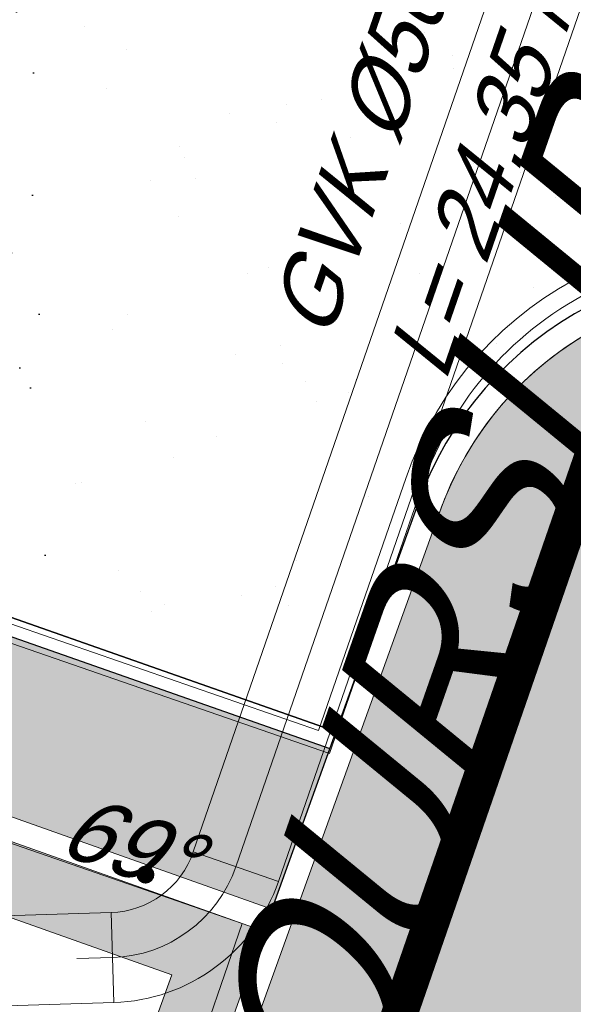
# Model space of a CAD drawing. Header units: metres. Extents: x 128615 to 129083, y 455669 to 456034.
# Tile 133 of 158: x 128831.37 to 128834.44, y 455865.96 to 455871.42. Entities that reach past the tile are written whole.
import ezdxf
from ezdxf.enums import TextEntityAlignment as Align
from ezdxf.lldxf.tags import DXFTag

# ---------------------------------------------------------------- set-up
doc = ezdxf.new("R2010")
doc.units = ezdxf.units.M
doc.linetypes.add('DASHED', pattern=[19.049999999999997, 12.7, -6.35])
doc.linetypes.add('RI-AWZI_PROCESLEIDING', pattern=[18.450000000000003, 6, -1.8, 1.75, -1.8, 1.75, -1.8, 1.75, -1.8])
for name, color, linetype, lineweight in [('B-CO-BC-BETONVORM-G', 50, 'Continuous', 18), ('B-XX-GR-HAAG-G', 90, 'GR-HAAG1', 13), ('B-XX-RI-AWZI_PROCESLEIDING-G', 30, 'RI-AWZI_PROCESLEIDING', 18), ('B-XX-VH-BESTRATING-V', 1, 'Continuous', 18), ('B-XX-VH-VERHARDING-V', 1, 'Continuous', 18), ('X-XX-AL-T25', 7, 'Continuous', 25)]:
    doc.layers.add(name, color=color, linetype=linetype, lineweight=lineweight)
for name, color, linetype in [('B-XX-GR-GRAS-G', 90, 'Continuous'), ('B-XX-GR-KRUIDEN-G', 98, 'Continuous'), ('B-XX-KL-ELEKTRA-G_HDSR', 190, 'HDSR_Elektra'), ('B-XX-OG-BEBOUWING-G', 1, 'Continuous'), ('B-XX-RI-AWZI_PROCESLEIDING-T25_HDSR', 7, 'Continuous'), ('B-XX-VH-BESTRATING-T25', 7, 'Continuous'), ('B-XX-VH-KANTVERHARDING-G', 60, 'Continuous')]:
    doc.layers.add(name, color=color, linetype=linetype)
doc.styles.get("Standard").update_dxf_attribs({"font": 'arial.ttf'})
doc.styles.add('tcb_isocp', font='tcb_isocp.shx')
doc.linetypes.add('GR-HAAG1', pattern='A,6,[176,NLCS.SHX,S=0.125,R=0,X=0,Y=0],-2', length=8)
tags = doc.linetypes.add('HDSR_Elektra', pattern='A,25,-2,["E",Standard,S=1.5,R=0,X=0,Y=-0.75],-4', length=31).pattern_tags.tags
tags[6] = DXFTag(74, 10)

msp = doc.modelspace()

# ---------------------------------------------------------------- hatches: boundary and pattern name
at = {"layer": 'B-XX-GR-GRAS-G'}
h = msp.add_hatch(dxfattribs=at)
h.set_pattern_fill('CROSS', color=256, scale=0.09999999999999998, angle=-116.5632943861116, style=0)
h.set_pattern_definition([(340.9065815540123, (128738.9979208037, 455858.1422880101), (0.8077808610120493, 0.3923519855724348), [0.3174999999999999, -0.9525]), (70.90658155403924, (128739.0960088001, 455857.9403427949), (-0.3923519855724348, 0.8077808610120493), [0.3174999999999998, -0.9524999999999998])])
h.paths.add_polyline_path([(128845.8675353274, 455784.6485665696), (128847.5685110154, 455784.0597697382), (128847.7647766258, 455784.6267616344), (128846.0638009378, 455785.2155584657)])
h.paths.add_polyline_path([(128967.1055860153, 455860.4144094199), (128969.4210054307, 455866.8918425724), (128880.9006920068, 455904.409712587), (128810.0577815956, 455927.1027515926), (128808.0815679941, 455921.3936663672), (128811.5859768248, 455919.9881814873), (128842.9440111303, 455909.6012506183), (128874.3253125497, 455899.2845629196), (128897.3942134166, 455890.0887698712), (128932.249899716, 455875.2515896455), (128958.9784740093, 455863.874893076)])
edge = h.paths.add_edge_path()
edge.add_line((128984.0843231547, 455804.1850891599), (128953.5143684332, 455822.3927003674))
edge.add_line((128953.5143684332, 455822.3927003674), (128931.0817976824, 455759.6371250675))
edge.add_line((128931.0817976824, 455759.6371250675), (128923.691293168, 455762.2048782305))
edge.add_line((128923.691293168, 455762.2048782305), (128914.0269830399, 455765.5502024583))
edge.add_line((128914.0269830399, 455765.5502024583), (128897.845598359, 455770.6508317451))
edge.add_line((128897.845598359, 455770.6508317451), (128884.7246261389, 455774.2573768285))
edge.add_line((128884.7246261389, 455774.2573768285), (128872.548293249, 455777.8537726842))
edge.add_line((128872.548293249, 455777.8537726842), (128866.079626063, 455781.0475949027))
edge.add_line((128866.079626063, 455781.0475949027), (128866.0212588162, 455781.0678178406))
edge.add_line((128866.0212588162, 455781.0678178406), (128863.5642032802, 455773.7248399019))
edge.add_line((128863.5642032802, 455773.7248399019), (128871.5285838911, 455771.3053608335))
edge.add_line((128871.5285838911, 455771.3053608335), (128871.6722959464, 455771.410655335))
edge.add_arc((128873.3846396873, 455770.369334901), 2.004113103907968, 78.24944847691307, 148.6951358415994, ccw=False)
edge.add_line((128873.7927796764, 455772.3314488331), (128875.0821999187, 455772.0165345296))
edge.add_line((128875.0821999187, 455772.0165345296), (128927.2955738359, 455757.61301808))
edge.add_line((128927.2955738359, 455757.61301808), (128956.895554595, 455749.1705929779))
edge.add_line((128956.895554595, 455749.1705929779), (128984.0843231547, 455804.1850891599))
h = msp.add_hatch(dxfattribs=at)
h.set_pattern_fill('AR-SAND', color=256, scale=0.01999999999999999, angle=-116.5632943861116, style=0)
h.set_pattern_definition([(18.40658155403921, (128738.9979208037, 455858.1422880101), (0.2899431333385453, 0.935445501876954), [0, -0.7721600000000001, 0, -0.8636, 0, -0.8255]), (348.4065815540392, (128738.9979208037, 455858.1422880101), (1.318547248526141, 1.060693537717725), [0, -0.4165599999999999, 0, -0.6959599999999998, 0, -0.2666999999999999]), (308.4065815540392, (128738.4074554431, 455858.3466790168), (1.495894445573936, -0.5147657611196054), [0, -0.2539999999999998, 0, -0.9143999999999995, 0, -1.193799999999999]), (298.4065815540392, (128738.4074554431, 455858.3466790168), (1.588945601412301, -0.07820251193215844), [0, -0.1269999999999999, 0, -0.5994399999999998, 0, -0.6857999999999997])])
edge = h.paths.add_edge_path()
edge.add_line((128834.1258370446, 455875.9994695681), (128837.7393389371, 455874.7486471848))
edge.add_line((128837.7393389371, 455874.7486471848), (128835.9889115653, 455869.9971296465))
edge.add_arc((128835.4637451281, 455868.0643834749), 2.002824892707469, 74.79859414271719, 160.9001298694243)
edge.add_line((128833.571176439, 455868.7197393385), (128833.1221265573, 455867.4722913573))
edge.add_line((128833.1221265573, 455867.4722913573), (128830.1609940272, 455868.5113179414))
edge.add_line((128830.1609940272, 455868.5113179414), (128828.8525096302, 455871.2937297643))
edge.add_arc((128817.5916042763, 455889.2204382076), 21.17014088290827, 302.1355420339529, 321.3537545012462)
at = {"layer": 'B-XX-GR-HAAG-G'}
h = msp.add_hatch(dxfattribs=at)
h.set_pattern_fill('ANGLE', color=256, scale=0.03999999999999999, angle=-19.09341844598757, style=0)
h.set_pattern_definition([(78.37645749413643, (128738.9979208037, 455858.1422880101), (-0.2736702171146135, 0.05629362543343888), [0.2032, -0.07619999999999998]), (168.3764574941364, (128738.9979208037, 455858.1422880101), (-0.0562936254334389, -0.2736702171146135), [0.2031999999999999, -0.07619999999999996])])
edge = h.paths.add_edge_path()
edge.add_line((128824.0560011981, 455861.2439628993), (128824.3251972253, 455861.9975444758))
edge.add_line((128824.3251972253, 455861.9975444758), (128807.412816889, 455867.9094233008))
edge.add_line((128807.412816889, 455867.9094233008), (128807.5844640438, 455867.0019485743))
edge.add_line((128807.5844640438, 455867.0019485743), (128824.0565718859, 455861.2437634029))
edge.add_line((128911.0524530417, 455830.6925610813), (128923.8730139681, 455826.2243651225))
edge.add_line((128923.8730139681, 455826.2243651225), (128926.9522502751, 455825.1512758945))
edge.add_line((128926.9522502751, 455825.1512758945), (128927.2239480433, 455825.9444302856))
edge.add_line((128927.2239480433, 455825.9444302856), (128912.031396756, 455831.2301135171))
edge.add_line((128912.031396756, 455831.2301135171), (128911.0523500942, 455830.6922639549))
at = {"layer": 'B-XX-GR-KRUIDEN-G'}
h = msp.add_hatch(dxfattribs=at)
h.set_pattern_fill('SWAMP', color=256, scale=0.2, angle=-116.5632943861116, style=0)
h.set_pattern_definition([(340.9065815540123, (128738.9979208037, 455858.1422880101), (3.839350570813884, 3.326515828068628), [0.6349999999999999, -4.444999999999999]), (70.90658155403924, (128739.2979540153, 455858.0384307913), (-0.9611808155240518, 4.988231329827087), [0.3174999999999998, -8.481319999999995]), (70.90658155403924, (128739.3729632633, 455858.0124661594), (-0.9611808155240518, 4.988231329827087), [0.2539999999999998, -8.544819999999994]), (70.90658155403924, (128739.2229447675, 455858.0643954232), (-0.9611808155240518, 4.988231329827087), [0.2539999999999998, -8.544819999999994]), (40.90658155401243, (128739.4479706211, 455857.9865021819), (-0.9611719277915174, 4.988233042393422), [0.2032, -4.876799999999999]), (100.9065815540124, (128739.1479374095, 455858.0903594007), (-4.8005224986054, 1.661717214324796), [0.2032, -4.8768])])
edge = h.paths.add_edge_path()
edge.add_line((128948.4118116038, 455833.4579504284), (128948.6455033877, 455826.0782791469))
edge.add_line((128948.6455033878, 455826.0782791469), (128943.9095911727, 455812.3966981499))
edge.add_line((128943.9095911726, 455812.3966981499), (128941.3888850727, 455813.2785094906))
edge.add_line((128941.3888850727, 455813.2785094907), (128942.1339618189, 455815.4309623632))
edge.add_arc((128932.745274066, 455818.888458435), 10.00508554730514, -20.21683048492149, 71.17534409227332)
edge.add_line((128935.9736453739, 455828.358376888), (128892.1860483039, 455843.579290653))
edge.add_arc((128893.6952972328, 455847.9211051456), 4.596649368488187, -157.04283936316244, -109.16785423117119, ccw=False)
edge.add_arc((128894.4307678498, 455848.232645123), 5.395382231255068, 162.5112662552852, 202.9571606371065, ccw=False)
edge.add_line((128889.2847814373, 455849.8540560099), (128901.8557516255, 455885.6735668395))
edge.add_line((128901.8557516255, 455885.6735668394), (128887.2242848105, 455890.7225570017))
edge.add_line((128887.2242848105, 455890.7225570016), (128887.1817624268, 455890.5997140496))
edge.add_line((128887.1817624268, 455890.5997140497), (128874.5146120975, 455895.1035688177))
edge.add_line((128874.5146120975, 455895.1035688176), (128873.5283828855, 455892.2544503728))
edge.add_arc((128867.280722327, 455871.995513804), 21.20041917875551, 72.86074229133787, 176.4358647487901)
edge.add_line((128846.121308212, 455873.313454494), (128835.0103701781, 455877.1887525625))
edge.add_arc((128817.5916042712, 455889.2204382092), 21.17014088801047, -34.63404912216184, -24.22743715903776)
edge.add_line((128836.8971577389, 455880.5330640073), (128837.0847450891, 455880.5150973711))
edge.add_line((128837.0847450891, 455880.5150973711), (128838.2442237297, 455883.7950644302))
edge.add_line((128838.2442237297, 455883.7950644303), (128838.0851409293, 455883.9110295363))
edge.add_arc((128817.5916042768, 455889.2204382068), 21.17014088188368, -14.52468191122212, 21.05836036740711)
edge.add_line((128837.3478955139, 455896.8272655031), (128838.4437976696, 455897.45125095))
edge.add_line((128838.4437976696, 455897.45125095), (128836.9196742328, 455900.519436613))
edge.add_line((128836.9196742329, 455900.519436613), (128835.8290882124, 455899.9707426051))
edge.add_arc((128817.5916042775, 455889.2204382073), 21.17014088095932, 30.51773535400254, 65.7725628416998)
edge.add_line((128826.2789784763, 455908.5259916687), (128826.2969451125, 455908.713579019))
edge.add_line((128826.2969451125, 455908.7135790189), (128823.0169780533, 455909.8730576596))
edge.add_line((128823.0169780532, 455909.8730576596), (128822.9010129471, 455909.7139748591))
edge.add_arc((128817.591604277, 455889.2204382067), 21.17014088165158, 75.47531808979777, 155.5873596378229)
edge.add_line((128798.3142327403, 455897.9701702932), (128798.1176121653, 455897.9799474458))
edge.add_line((128798.1176121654, 455897.9799474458), (128797.7211869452, 455896.8585281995))
edge.add_line((128797.7211869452, 455896.8585281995), (128793.8072384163, 455898.2133509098))
edge.add_arc((128775.6531717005, 455909.0573338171), 21.14620778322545, -30.85117203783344, -24.45064201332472)
edge.add_line((128794.9029489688, 455900.3047239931), (128795.4902118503, 455900.2458409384))
edge.add_line((128795.4902118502, 455900.2458409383), (128796.7020683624, 455903.7467742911))
edge.add_line((128796.7020683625, 455903.746774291), (128796.1976420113, 455904.0486570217))
edge.add_arc((128775.6531716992, 455909.057333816), 21.14620778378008, -13.70124981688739, 21.18853243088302)
edge.add_line((128795.3698146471, 455916.7003760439), (128797.9082227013, 455917.9559061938))
edge.add_line((128797.9082227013, 455917.9559061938), (128796.4067381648, 455921.1222890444))
edge.add_line((128796.4067381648, 455921.1222890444), (128793.8362756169, 455919.8525566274))
edge.add_arc((128775.6531717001, 455909.0573338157), 21.1462077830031, 30.69740409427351, 65.54935799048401)
edge.add_line((128784.4057815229, 455928.3071110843), (128784.4646645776, 455928.8943739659))
edge.add_line((128784.4646645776, 455928.8943739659), (128780.9637312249, 455930.1062304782))
edge.add_line((128780.9637312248, 455930.1062304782), (128780.6618484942, 455929.6018041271))
edge.add_arc((128775.6531717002, 455909.0573338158), 21.14620778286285, 76.298750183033, 155.5095457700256)
edge.add_line((128756.4094808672, 455917.8233173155), (128755.8262168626, 455917.8979581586))
edge.add_line((128755.8262168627, 455917.8979581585), (128754.6142224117, 455914.3971073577))
edge.add_line((128754.6142224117, 455914.3971073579), (128755.1121866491, 455914.0802848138))
edge.add_arc((128775.6531716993, 455909.057333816), 21.1462077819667, 166.2589379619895, 191.7043835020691)
edge.add_line((128754.9466508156, 455904.7675673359), (128751.1985842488, 455903.6584638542))
edge.add_line((128751.1985842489, 455903.6584638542), (128751.1173775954, 455903.9197317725))
edge.add_line((128751.1173775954, 455903.9197317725), (128741.4969709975, 455907.2999279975))
edge.add_line((128741.4969709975, 455907.2999279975), (128757.0495062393, 455938.2990116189))
edge.add_line((128757.0495062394, 455938.2990116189), (128795.963293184, 455925.5684809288))
edge.add_line((128795.963293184, 455925.5684809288), (128808.0815679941, 455921.3936663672))
edge.add_line((128808.0815679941, 455921.3936663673), (128811.5859768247, 455919.9881814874))
edge.add_line((128811.5859768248, 455919.9881814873), (128842.9440111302, 455909.6012506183))
edge.add_line((128842.9440111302, 455909.6012506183), (128874.3253125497, 455899.2845629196))
edge.add_line((128874.3253125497, 455899.2845629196), (128897.3942134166, 455890.0887698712))
edge.add_line((128897.3942134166, 455890.0887698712), (128932.249899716, 455875.2515896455))
edge.add_line((128932.249899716, 455875.2515896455), (128958.9784740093, 455863.874893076))
edge.add_line((128958.9784740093, 455863.8748930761), (128948.4118116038, 455833.4579504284))
h.paths.add_polyline_path([(128845.694092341, 455904.4570519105), (128848.0856081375, 455905.5477301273), (128849.2310223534, 455903.2376735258), (128848.6444501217, 455901.5319182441), (128846.8291906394, 455902.1678003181)], flags=16)
at = {"layer": 'B-XX-VH-BESTRATING-V'}
h = msp.add_hatch(dxfattribs=at)
h.set_pattern_fill('AR-B88', color=256, scale=0.001999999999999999, angle=-116.5632943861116, style=0)
h.set_pattern_definition([(340.9065815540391, (222427.2334215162, -244865.0047561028), (0.1329372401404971, 0.384042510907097), []), (70.90658155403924, (222427.2334215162, -244865.0047561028), (-0.05908401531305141, 0.4505111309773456), [0.4063999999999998, -0.4063999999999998])])
h.paths.add_polyline_path([(128848.0971045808, 455878.635931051, -0.4037405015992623), (128873.2287957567, 455891.4051268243), (128873.5244922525, 455892.2556497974, 0.4868956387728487), (128846.1151016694, 455873.2097112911), (128834.9511693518, 455877.1034928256, 0.04666700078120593), (128836.8971577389, 455880.5330640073), (128837.0847450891, 455880.5150973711), (128838.2442237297, 455883.7950644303), (128838.0851409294, 455883.9110295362, 0.156520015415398), (128837.3478955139, 455896.827265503), (128838.4437976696, 455897.45125095), (128836.9196742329, 455900.519436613), (128835.8290882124, 455899.9707426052, 0.1550531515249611), (128826.2789784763, 455908.5259916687), (128826.2969451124, 455908.7135790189), (128824.5146119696, 455909.3436393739), (128824.2202072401, 455908.4931332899), (128825.3340023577, 455908.0994032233), (128825.3205751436, 455907.9592113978, -0.1738342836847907), (128835.4657427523, 455898.7804478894), (128836.5160855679, 455899.3088947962), (128837.2594004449, 455897.8125408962), (128836.2169129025, 455897.2189686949, -0.1740133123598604), (128837.0524737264, 455883.5500615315), (128837.1721865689, 455883.4627955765), (128836.4705692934, 455881.478040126), (128836.3303774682, 455881.4914673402, -0.3844101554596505), (128811.8267057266, 455869.7873592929), (128811.7490435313, 455869.6698747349), (128810.8869354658, 455869.9746326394), (128810.5925307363, 455869.1241265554), (128812.1120620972, 455868.5869674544), (128812.2159800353, 455868.7441707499, 0.07544990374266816), (128818.5706738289, 455868.0729492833, 0.07589524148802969), (128824.8361656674, 455869.3284499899), (128826.3976501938, 455866.1488804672), (128827.2047040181, 455866.5576945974), (128826.1752094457, 455868.7079874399), (128828.4456792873, 455869.8032831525), (128829.4583531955, 455867.6595790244), (128832.7670077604, 455866.4857812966), (128833.0882556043, 455867.3781987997), (128830.0883369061, 455868.4308349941), (128828.7671010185, 455871.2403620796), (128828.8525096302, 455871.2937297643, 0.08531439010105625), (128834.1918941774, 455876.0825068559), (128837.7766362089, 455874.850374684), (128842.5594630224, 455873.1541507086), (128846.0838651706, 455871.9276488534), (128846.0810004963, 455871.8227441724, 0.1974429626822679), (128852.3271716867, 455856.9670565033), (128850.4531680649, 455851.7043292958), (128837.7009904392, 455856.1264283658), (128837.4045707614, 455855.2651000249), (128841.2029329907, 455853.9566605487), (128840.2940743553, 455851.3180823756, -0.03739428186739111), (128840.2171224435, 455851.0270438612, -0.0366327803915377), (128840.1005161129, 455850.7561483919), (128837.9778480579, 455844.5936657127, -0.02691818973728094), (128837.9180416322, 455844.3852272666, -0.02615719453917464), (128837.8387947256, 455844.1899691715), (128836.9097664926, 455841.4928350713), (128836.1198297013, 455841.7703814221), (128834.2752362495, 455836.4663716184), (128835.044899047, 455836.1989614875), (128833.9672562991, 455833.0983045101, 0.04583804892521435), (128834.7845963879, 455832.7170226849), (128835.7157441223, 455835.3939975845), (128836.2000348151, 455836.7517529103), (128835.4308187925, 455837.03347389), (128836.694533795, 455840.6411847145), (128837.4668797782, 455840.3769051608), (128841.9721584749, 455853.3663621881), (128875.616844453, 455841.6266952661), (128872.6042422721, 455832.6313486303), (128869.4363862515, 455823.6340851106), (128868.9275225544, 455823.8103949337), (128868.6019804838, 455822.8506645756), (128868.0093077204, 455821.190477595), (128868.4012366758, 455821.0537541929, 0.05439538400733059), (128869.3766180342, 455820.7581588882), (128873.2027955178, 455831.5751975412), (128875.0930636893, 455836.9640584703, -0.0412858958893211), (128875.1754991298, 455837.2859374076, -0.04334982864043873), (128875.3176973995, 455837.6044542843), (128877.0161506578, 455842.4464806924), (128860.0173804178, 455848.3648314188), (128851.3064607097, 455851.4074056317), (128853.0583824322, 455856.2732795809, 0.3272972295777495), (128877.9961818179, 455853.7020223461), (128879.4539705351, 455851.9601852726), (128881.0431873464, 455853.2495140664), (128880.1699822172, 455854.3809194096), (128882.1130744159, 455856.0401414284), (128883.0879052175, 455854.9247671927), (128883.6943496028, 455855.4497789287), (128882.3422394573, 455857.0749083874), (128882.4127906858, 455857.1464639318, 0.5271845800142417), (128875.6562547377, 455891.4715256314), (128874.8988719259, 455891.7329317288), (128874.6549034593, 455890.9093898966, -0.402981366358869), (128886.4646925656, 455865.3548980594, -1)])
h.paths.add_polyline_path([(128876.3997198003, 455841.651282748), (128877.6867014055, 455841.2057909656), (128877.8829670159, 455841.7727828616), (128876.5959854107, 455842.218274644)], flags=24)
h = msp.add_hatch(dxfattribs=at)
h.set_pattern_fill('BRICK', color=256, scale=0.03307086, angle=-116.5097316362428)
h.set_pattern_definition([(340.9065815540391, (128781.00315288, 455850.7668853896), (0.0686929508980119, 0.1984471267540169), []), (70.90658155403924, (128781.00315288, 455850.7668853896), (-0.3968942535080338, 0.1373859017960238), [0.2099999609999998, -0.2099999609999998]), (70.90658155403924, (128781.2016000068, 455850.6981924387), (-0.3968942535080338, 0.1373859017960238), [-0.2099999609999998, 0.2099999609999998])])
edge = h.paths.add_edge_path()
edge.add_line((128831.6126664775, 455838.8346340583), (128839.0652869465, 455860.4902585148))
edge.add_line((128839.0652869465, 455860.4902585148), (128836.3034510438, 455861.4412710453))
edge.add_line((128836.3034510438, 455861.4412710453), (128833.541615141, 455862.3922835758))
edge.add_arc((128834.2946828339, 455864.407557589), 2.151381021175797, 165.7586443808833, 249.5102871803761, ccw=False)
edge.add_line((128832.2094179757, 455864.936812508), (128832.7229766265, 455866.3634640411))
edge.add_line((128832.7229766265, 455866.3634640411), (128829.5305935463, 455867.4960062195))
edge.add_line((128829.5305935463, 455867.4960062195), (128825.7790093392, 455865.6897798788))
edge.add_line((128825.7790093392, 455865.6897798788), (128824.1892600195, 455861.2288345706))
edge.add_line((128824.1892600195, 455861.2288345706), (128829.3480097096, 455859.4118744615))
edge.add_arc((128828.6821113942, 455857.5376763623), 1.98897940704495, -20.160679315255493, 70.43999003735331, ccw=False)
edge.add_line((128830.5492255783, 455856.8521665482), (128825.085613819, 455841.0700632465))
edge.add_arc((128820.6003911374, 455842.5189337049), 4.713432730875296, 246.4303146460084, 342.09788309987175, ccw=False)
edge.add_line((128818.7156584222, 455838.1987218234), (128794.9887339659, 455846.4591081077))
edge.add_line((128794.9887339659, 455846.4591081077), (128740.4443933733, 455865.3829613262))
edge.add_arc((128742.7378552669, 455872.1050294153), 7.102546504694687, 156.7495911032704, 251.16118143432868, ccw=False)
edge.add_line((128736.2121179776, 455874.9087625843), (128740.8492055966, 455888.4475361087))
edge.add_arc((128747.4193090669, 455885.7839878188), 7.08948158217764, 110.50432189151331, 157.9321541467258, ccw=False)
edge.add_line((128744.936019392, 455892.4243207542), (128746.0560372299, 455895.6599412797))
edge.add_line((128746.0560372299, 455895.6599412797), (128750.9663574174, 455893.9602221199))
edge.add_line((128750.9663574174, 455893.9602221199), (128752.5278960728, 455898.5416274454))
edge.add_line((128752.5278960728, 455898.5416274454), (128752.0152830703, 455900.3559231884))
edge.add_line((128752.0152830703, 455900.3559231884), (128751.9765845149, 455900.3451798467))
edge.add_line((128751.9765845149, 455900.3451798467), (128751.0126086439, 455903.818817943))
edge.add_line((128751.0126086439, 455903.818817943), (128743.3040688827, 455906.5354959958))
edge.add_line((128743.3040688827, 455906.5354959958), (128719.892912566, 455838.9029857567))
edge.add_line((128719.892912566, 455838.9029857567), (128720.2712589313, 455838.7734198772))
edge.add_line((128720.2712589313, 455838.7734198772), (128743.5504862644, 455906.0245387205))
edge.add_line((128743.5504862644, 455906.0245387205), (128750.6829467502, 455903.5108851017))
edge.add_line((128750.6829467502, 455903.5108851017), (128752.1090925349, 455898.5527556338))
edge.add_line((128752.1090925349, 455898.5527556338), (128750.717407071, 455894.4696833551))
edge.add_line((128750.717407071, 455894.4696833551), (128745.8088863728, 455896.1687796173))
edge.add_line((128745.8088863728, 455896.1687796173), (128744.6185725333, 455892.7300809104))
edge.add_arc((128747.419309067, 455885.7839878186), 7.489481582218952, 111.9598016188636, 158.0177529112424)
edge.add_line((128740.4743136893, 455888.5874452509), (128735.6521931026, 455874.5084362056))
edge.add_arc((128742.711383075, 455872.0759849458), 7.466524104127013, 160.9871051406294, 251.273710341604)
edge.add_line((128740.3142736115, 455865.0047157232), (128794.856583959, 455846.0815660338))
edge.add_line((128794.856583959, 455846.0815660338), (128818.5714073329, 455837.8252763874))
edge.add_arc((128820.6003911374, 455842.5189337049), 5.113432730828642, 246.6220382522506, 342.0506229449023)
edge.add_line((128825.4649488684, 455840.9430934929), (128830.9260443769, 455856.717928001))
edge.add_arc((128828.6821113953, 455857.5376763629), 2.388979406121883, 339.9318582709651, 430.4537588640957)
edge.add_line((128829.4813863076, 455859.7889831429), (128824.7008226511, 455861.4727425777))
edge.add_line((128824.7008226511, 455861.4727425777), (128826.1020253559, 455865.4046131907))
edge.add_line((128826.1020253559, 455865.4046131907), (128829.4604913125, 455867.0964502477))
edge.add_line((128829.4604913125, 455867.0964502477), (128832.2105117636, 455866.120842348))
edge.add_line((128832.2105117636, 455866.120842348), (128831.8267665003, 455865.0548087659))
edge.add_arc((128834.2946828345, 455864.4075575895), 2.551381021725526, 165.3042260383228, 249.6319906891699)
edge.add_line((128833.4066780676, 455862.0156979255), (128838.5569163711, 455860.2422612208))
edge.add_line((128838.5569163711, 455860.2422612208), (128831.2322111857, 455838.9583295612))
edge.add_arc((128836.4510621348, 455837.3560573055), 5.459274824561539, 162.9326608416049, 251.688394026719)
edge.add_line((128834.7358411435, 455832.1732300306), (128868.2102711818, 455820.5590485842))
edge.add_arc((128870.243457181, 455825.3755239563), 5.22802833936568, 247.1138597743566, 340.4610631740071)
edge.add_line((128875.1704265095, 455823.6270235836), (128882.5907182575, 455844.7795449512))
edge.add_arc((128880.2053561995, 455845.6949556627), 2.55498119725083, 339.0051081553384, 400.5811834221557)
edge.add_line((128882.1458260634, 455847.357034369), (128879.1820600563, 455850.9862143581))
edge.add_line((128879.1820600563, 455850.9862143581), (128886.2461834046, 455856.9579368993))
edge.add_arc((128882.7728296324, 455860.6776088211), 5.089218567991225, 313.038728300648, 342.0620473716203)
edge.add_line((128887.6146643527, 455859.110196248), (128893.0181774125, 455874.5159597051))
edge.add_arc((128882.8722026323, 455877.7590635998), 10.65169127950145, 342.2738127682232, 419.290512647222)
edge.add_line((128888.3118646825, 455886.917043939), (128886.2148499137, 455887.872679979))
edge.add_line((128886.2148499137, 455887.872679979), (128886.1094443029, 455887.4783866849))
edge.add_line((128886.1094443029, 455887.4783866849), (128888.1745737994, 455886.5274173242))
edge.add_arc((128882.8857705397, 455877.7600346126), 10.23906438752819, -17.723255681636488, 58.900096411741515, ccw=False)
edge.add_line((128892.6388684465, 455874.6430616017), (128887.2355901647, 455859.2379771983))
edge.add_arc((128882.7728296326, 455860.677608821), 4.689218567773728, 313.1287842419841, 342.12093767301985, ccw=False)
edge.add_line((128885.978569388, 455857.2553283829), (128883.1729931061, 455854.8264816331))
edge.add_line((128883.1729931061, 455854.8264816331), (128878.5836409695, 455851.0866857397))
edge.add_line((128878.5836409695, 455851.0866857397), (128881.839104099, 455847.1002356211))
edge.add_arc((128880.2053561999, 455845.6949556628), 2.15498119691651, -21.143024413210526, 40.70070699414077, ccw=False)
edge.add_line((128882.2152704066, 455844.9176598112), (128877.8010034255, 455832.3322089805))
edge.add_line((128877.8010034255, 455832.3322089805), (128874.7932273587, 455823.7601450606))
edge.add_arc((128870.243457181, 455825.3755239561), 4.828028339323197, 246.96541338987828, 340.45278373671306, ccw=False)
edge.add_line((128868.354313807, 455820.9324400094), (128834.8638834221, 455832.552191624))
edge.add_arc((128836.4510621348, 455837.3560573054), 5.059274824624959, 163.0072479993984, 251.7166439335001, ccw=False)
at = {"layer": 'B-XX-VH-VERHARDING-V'}
h = msp.add_hatch(dxfattribs=at)
h.set_pattern_fill('AR-CONC', color=256, scale=0.002499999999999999, angle=-116.5632943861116, style=0)
h.set_pattern_definition([(30.90658155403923, (128738.9979208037, 455858.1422880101), (0.4173705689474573, -0.1866413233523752), [0.04762499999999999, -0.5238749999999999]), (335.9065815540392, (128738.9979208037, 455858.1422880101), (0.07298104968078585, 0.4801855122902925), [0.03809999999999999, -0.4190999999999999]), (81.35758155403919, (128739.0327015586, 455858.1267346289), (0.4903524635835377, 0.2935415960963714), [0.04047499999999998, -0.4452249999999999]), (27.09078155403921, (128739.0394636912, 455858.2623012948), (0.6060339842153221, -0.3210048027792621), [0.07143749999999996, -0.7858124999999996]), (77.54218155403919, (128739.0899664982, 455858.2355509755), (0.7631975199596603, 0.3903916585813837), [0.06071249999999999, -0.6678374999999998]), (332.0905815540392, (128739.0394636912, 455858.2623012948), (0.763198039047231, 0.3903903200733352), [0.05714999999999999, -0.6286499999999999]), (1.906581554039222, (128739.0890846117, 455858.2115265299), (0.2745550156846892, -0.365585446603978), [0.04762499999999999, -0.5238749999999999]), (306.9065815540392, (128739.0890846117, 455858.2115265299), (0.2966292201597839, 0.3845977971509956), [0.03809999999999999, -0.4190999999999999]), (52.35798155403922, (128739.1119640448, 455858.1810611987), (0.5711835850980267, 0.01901366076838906), [0.04047499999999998, -0.4452249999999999]), (18.40658155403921, (128738.9979208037, 455858.1422880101), (0.07644358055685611, 0.197232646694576), [0, -0.41402, 0, -0.4254500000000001, 0, -0.4206875]), (348.4065815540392, (128738.9979208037, 455858.1422880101), (0.2397842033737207, 0.1820298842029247), [0, -0.2425699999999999, 0, -0.4044949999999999, 0, -0.1603375]), (308.4065815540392, (128738.8641059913, 455858.1886083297), (0.3156433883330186, -0.1244163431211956), [0, -0.1587499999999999, 0, -0.4952999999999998, 0, -0.6572249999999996]), (298.4065815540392, (128738.804099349, 455858.2093797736), (0.3707432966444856, -0.06106687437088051), [0, -0.2063749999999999, 0, -0.3289299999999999, 0, -0.4667249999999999])])
edge = h.paths.add_edge_path()
edge.add_line((128835.9437916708, 455869.8746399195), (128833.8553170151, 455864.2049304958))
edge.add_line((128833.8553170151, 455864.2049304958), (128838.6369063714, 455862.5091465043))
edge.add_line((128838.6369063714, 455862.5091465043), (128840.7890330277, 455868.3494917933))
edge.add_arc((128840.1887806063, 455866.5025256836), 1.942057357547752, -18.005848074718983, 71.99616286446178, ccw=False)
edge.add_line((128842.0357256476, 455865.9022084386), (128840.28945196, 455861.0433446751))
edge.add_arc((128839.5356688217, 455861.311375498), 0.8000184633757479, 250.2898018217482, 340.42558933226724, ccw=False)
edge.add_line((128839.265852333, 455860.5582296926), (128833.5839397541, 455862.5152007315))
edge.add_arc((128834.2947803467, 455864.4075689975), 2.021472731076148, 207.6738350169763, 249.4120419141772, ccw=False)
edge.add_arc((128834.2947803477, 455864.4075689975), 2.021472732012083, 165.9356281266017, 207.6738350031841, ccw=False)
edge.add_line((128832.3339046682, 455864.8988108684), (128833.6937653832, 455868.676465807))
edge.add_arc((128835.4637451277, 455868.0643834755), 1.872824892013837, 118.03599783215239, 160.9239398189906, ccw=False)
edge.add_arc((128835.463745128, 455868.0643834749), 1.872824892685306, 75.1480558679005, 118.0359978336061, ccw=False)

# ---------------------------------------------------------------- linework, layer by layer
at = {"layer": 'B-CO-BC-BETONVORM-G', "linetype": 'Continuous'}
for p, q in [((128832.3306865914, 455866.8037491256), (128832.8031901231, 455866.6402241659)), ((128831.8736693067, 455866.4675139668), (128831.8891555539, 455865.9677538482))]:
    msp.add_line(p, q, dxfattribs=at)
at = {"layer": 'B-CO-BC-BETONVORM-G'}
for points in [[(128819.793288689, 455867.3515521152), (128819.8167588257, 455866.5941421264, 0.4142135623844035), (128820.3320051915, 455866.109868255), (128831.8736693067, 455866.4675139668, 0.3111556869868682), (128832.3306865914, 455866.8037491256), (128834.8304985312, 455874.026927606, -0.4142135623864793), (128836.1025555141, 455874.6448847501), (128837.4606932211, 455874.1748577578)], [(128819.2935285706, 455867.3360658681), (128819.3169987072, 455866.5786558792, 0.4142135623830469), (128820.3474914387, 455865.6101081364), (128831.8891555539, 455865.9677538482, 0.3111556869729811), (128832.8031901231, 455866.6402241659), (128835.303002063, 455873.8634026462, -0.4142135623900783), (128835.9390305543, 455874.1723812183), (128837.2971385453, 455873.7023645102)]]:
    msp.add_lwpolyline(points, format="xyb", dxfattribs=at)
at = {"layer": 'B-XX-GR-GRAS-G'}
msp.add_lwpolyline([(128834.1258370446, 455875.9994695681), (128837.7393389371, 455874.7486471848), (128835.9889115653, 455869.9971296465, 0.3944223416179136), (128833.571176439, 455868.7197393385), (128833.1221265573, 455867.4722913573), (128830.1609940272, 455868.5113179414), (128828.8525096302, 455871.2937297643, 0.08405237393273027)], format="xyb", close=True, dxfattribs=at)
at = {"layer": 'B-XX-KL-ELEKTRA-G_HDSR', "linetype": 'DASHED', "const_width": 0.1999999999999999}
msp.add_lwpolyline([(128840.9224776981, 455881.1911148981), (128838.9976784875, 455881.8573887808), (128832.5835034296, 455863.3274727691), (128834.1340031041, 455862.7907628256)], dxfattribs=at)
at = {"layer": 'B-XX-OG-BEBOUWING-G'}
msp.add_lwpolyline([(128798.8906188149, 455897.0403969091), (128798.7426580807, 455897.047754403), (128798.0410408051, 455895.0629989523), (128798.1585253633, 455894.9853367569, 0.3830161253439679), (128809.7716455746, 455870.5194527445), (128809.7642880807, 455870.3714920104), (128811.7490435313, 455869.6698747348), (128811.8267057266, 455869.7873592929, 0.3844101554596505), (128836.3303774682, 455881.4914673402), (128836.4705692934, 455881.478040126), (128837.1721865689, 455883.4627955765), (128837.0524737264, 455883.5500615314, 0.3830161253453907), (128825.3205751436, 455907.9592113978), (128825.3340023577, 455908.0994032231), (128823.3492469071, 455908.8010204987), (128823.2619809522, 455908.681307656, 0.3816233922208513)], format="xyb", close=True, dxfattribs=at)
msp.add_lwpolyline([(128798.1021068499, 455894.7844534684, 0.3827550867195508), (128809.8930678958, 455870.4495934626), (128809.889753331, 455870.2994323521), (128811.7832893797, 455869.6074350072), (128811.8850581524, 455869.7715532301, 0.3836711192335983), (128836.3322608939, 455881.4995842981)], format="xyb", dxfattribs=at)
at = {"layer": 'B-XX-RI-AWZI_PROCESLEIDING-G'}
msp.add_lwpolyline([(128819.5434086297, 455867.3438089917), (128819.5668787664, 455866.5863990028, 0.4142135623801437), (128820.3397483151, 455865.8599881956), (128831.8814124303, 455866.2176339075, 0.311155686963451), (128832.5669383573, 455866.7219866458), (128835.0667502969, 455873.9451651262, -0.4142135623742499), (128836.0207930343, 455874.4086329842), (128837.3789158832, 455873.9386111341)], format="xyb", dxfattribs=at)
at = {"layer": 'B-XX-VH-BESTRATING-T25', "flags": 128}
msp.add_lwpolyline([(128832.0650187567, 455866.6778817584, 0, 0, 0), (128832.0190327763, 455866.6582529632, 0, 0.03825999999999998, 0), (128832.0225369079, 455866.6597486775, 0.03825999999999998, 0.07071999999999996, 0), (128832.0324974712, 455866.6640002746, 0.07071999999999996, 0.09237999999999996, 0), (128832.0474245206, 455866.6703717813, 0.09237999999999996, 0.09999999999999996, 0), (128832.0650187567, 455866.6778817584, 0.09999999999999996, 0.09237999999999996, 0), (128832.0826129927, 455866.6853917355, 0.09237999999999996, 0.07071999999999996, 0), (128832.097540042, 455866.6917632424, 0.07071999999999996, 0.03825999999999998, 0), (128832.1075006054, 455866.6960148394, 0.03825999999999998, 0, 0), (128832.1110047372, 455866.6975105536, 0, 0, 0), (128832.0650187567, 455866.6778817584, 0, 0, 0), (128828.514304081, 455862.9088768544, 0, 0, 0), (128828.8071706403, 455862.8075003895, 0, 0, 0)], format="xyseb", dxfattribs=at)
at = {"layer": 'B-XX-VH-BESTRATING-V'}
for p, q in [((128829.4752671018, 455867.4892847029), (128832.6024224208, 455866.4068123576)), ((128832.6024224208, 455866.4068123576), (128832.0932474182, 455864.9358562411))]:
    msp.add_line(p, q, dxfattribs=at)
for points in [[(128828.7650935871, 455871.3159341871), (128830.1084783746, 455868.487045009), (128833.0258474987, 455867.4771913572), (128833.4490422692, 455868.6997591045), (128833.5099832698, 455868.8758116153, -0.4142135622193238), (128836.0541749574, 455870.1115659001)], [(128828.6797560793, 455871.2627726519), (128830.0386526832, 455868.4053937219), (128833.087635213, 455867.3499817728), (128833.5435409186, 455868.6670481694), (128833.6044819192, 455868.8431006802, -0.4142142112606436), (128836.0214653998, 455870.0170712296, -0.4142135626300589)], [(128829.5305935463, 455867.4960062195), (128832.7229766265, 455866.3634640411), (128832.2094179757, 455864.936812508, 0.3826212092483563), (128833.541615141, 455862.3922835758), (128839.0652869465, 455860.4902585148), (128831.6126664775, 455838.8346340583, 0.4076313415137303), (128834.8638834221, 455832.5521916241), (128851.8008086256, 455826.7070874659), (128868.354313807, 455820.9324400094, 0.4321552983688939), (128874.7932273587, 455823.7601450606), (128877.8010034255, 455832.3322089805), (128882.2152704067, 455844.9176598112, 0.2765903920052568), (128881.8391040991, 455847.1002356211), (128878.5836409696, 455851.0866857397), (128881.1250912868, 455853.1485598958)], [(128831.2322111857, 455838.9583295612), (128838.5569163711, 455860.2422612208), (128833.4066780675, 455862.0156979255, -0.3855058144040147), (128831.8267665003, 455865.0548087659), (128832.2105117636, 455866.120842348), (128829.4604913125, 455867.0964502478), (128826.1020253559, 455865.4046131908), (128824.7008226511, 455861.4727425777), (128829.4813863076, 455859.7889831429, -0.4168840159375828), (128830.9260443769, 455856.717928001)]]:
    msp.add_lwpolyline(points, format="xyb", dxfattribs=at)
msp.add_lwpolyline([(128832.7670077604, 455866.4857812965), (128829.4583531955, 455867.6595790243)], dxfattribs=at)
for centre, radius, start, end in [((128817.5759106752, 455889.2576195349), 20.26878870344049, 253.6476495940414, 337.5926627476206), ((128817.591604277, 455889.2204382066), 21.13395356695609, 238.748973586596, 321.6770552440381)]:
    msp.add_arc(centre, radius, start, end, dxfattribs=at)
at = {"layer": 'B-XX-VH-KANTVERHARDING-G'}
for points in [[(128828.7671010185, 455871.2403620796, 0.086512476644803), (128834.1918941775, 455876.0825068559)], [(128835.9889115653, 455869.9971296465, 0.394422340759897), (128833.5711764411, 455868.7197393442), (128832.7670077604, 455866.4857812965)]]:
    msp.add_lwpolyline(points, format="xyb", dxfattribs=at)
for points in [[(128828.8525096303, 455871.2937297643), (128830.1609940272, 455868.5113179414), (128833.1221265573, 455867.4722913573)], [(128828.7671010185, 455871.2403620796), (128830.0883369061, 455868.4308349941), (128833.0882556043, 455867.3781987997)]]:
    msp.add_lwpolyline(points, dxfattribs=at)
at = {"layer": 'B-XX-VH-VERHARDING-V'}
for points in [[(128835.9437916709, 455869.8746399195, 0.3927812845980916), (128833.6937653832, 455868.676465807), (128832.3339046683, 455864.8988108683, 0.3812451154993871), (128833.5839397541, 455862.5152007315)], [(128835.9437916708, 455869.8746399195), (128833.8553170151, 455864.2049304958), (128838.6369063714, 455862.5091465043), (128840.7890330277, 455868.3494917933, -0.414223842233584), (128842.0357256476, 455865.9022084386), (128840.28945196, 455861.0433446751, -0.4149078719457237), (128839.265852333, 455860.5582296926), (128833.5839397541, 455862.5152007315, -0.1841577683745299), (128832.5045523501, 455863.4687209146, -0.1841577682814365), (128832.3339046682, 455864.8988108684), (128833.6937653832, 455868.676465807, -0.1893494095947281), (128834.5834683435, 455869.7174369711, -0.1893494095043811), (128835.9437916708, 455869.8746399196, -1.200862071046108)]]:
    msp.add_lwpolyline(points, format="xyb", dxfattribs=at)

# ---------------------------------------------------------------- texts
at = {"layer": 'B-XX-RI-AWZI_PROCESLEIDING-T25_HDSR', "style": 'tcb_isocp', "oblique": 20.00023775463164}
for s, p in [('GVK %%129500', (128833.0844976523, 455869.6294165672)), ('L= 24.35 M.', (128833.7308824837, 455869.4057144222))]:
    msp.add_text(s, height=0.36, rotation=70.91018423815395, dxfattribs=at).set_placement(p)
msp.add_text('69%%d', height=0.36, rotation=340.906581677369, dxfattribs=at).set_placement((128831.9659337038, 455866.8524162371), align=Align.MIDDLE_CENTER)
at = {"layer": 'X-XX-AL-T25', "style": 'tcb_isocp', "oblique": 20.00023775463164}
msp.add_text('RETOURSLIBGEMAAL', height=0.9999999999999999, rotation=70.67202184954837, dxfattribs=at).set_placement((128832.3940283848, 455862.6192582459))

doc.saveas('drawing.dxf')
